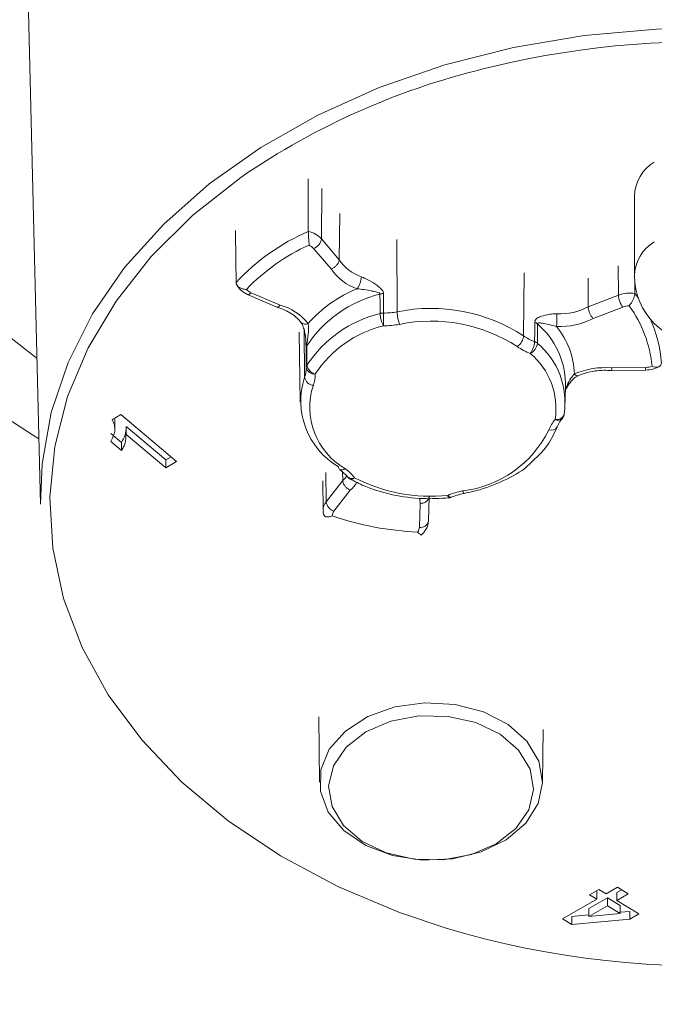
# Model space of a CAD drawing. Header units: millimetres. Extents: x 0 to 594, y 0 to 420.
# Tile 23 of 49: x 107.7 to 110.51, y 270.26 to 274.62. Entities that reach past the tile are written whole.
import ezdxf

# ---------------------------------------------------------------- set-up
doc = ezdxf.new("R2010")
doc.units = ezdxf.units.MM
doc.styles.add('SLDTEXTSTYLE0', font='TXT', dxfattribs={"width": 0.605})
doc.dimstyles.new('SLDDIMSTYLE5', dxfattribs={"dimtxt": 3.5, "dimasz": 3.302, "dimexe": 0, "dimexo": 0.0625, "dimgap": 0.875, "dimtad": 1, "dimdec": 3, "dimlfac": 10, "dimrnd": 1e-09, "dimzin": 12, "dimdsep": 46, "dimtxsty": 'SLDTEXTSTYLE0', "dimsah": 1, "dimcen": 0.09, "dimadec": 0, "dimazin": 3, "dimtfac": 1, "dimtmove": 0, "dimatfit": 0, "dimfxl": 1, "dimfrac": 2, "dimtolj": 1, "dimtzin": 12, "dimarcsym": 0})

# ---------------------------------------------------------------- blocks, each defined once
blk = doc.blocks.new('_D_10')
at = {"color": 7, "linetype": 'Continuous', "lineweight": 0}
for p, q in [((106.529, 274.1618), (106.529, 233.2503)), ((114.9155, 274.1618), (114.9155, 233.2503)), ((122.8359, 240.4239), (122.0338, 240.4239)), ((122.0338, 240.4239), (122.0338, 235.0524)), ((131.5251, 240.4239), (132.3272, 240.4239)), ((132.3272, 240.4239), (132.3272, 235.0524)), ((122.0338, 235.0524), (122.8359, 235.0524)), ((132.3272, 235.0524), (131.5251, 235.0524)), ((106.529, 234.2503), (100.179, 234.2503)), ((106.529, 234.2503), (114.9155, 234.2503)), ((114.9155, 234.2503), (136.015, 234.2503))]:
    blk.add_line(p, q, dxfattribs=at)
for points in [[(106.529, 234.2503), (103.227, 234.7583), (103.227, 233.7423)], [(114.9155, 234.2503), (118.2175, 233.7423), (118.2175, 234.7583)]]:
    blk.add_solid(points, dxfattribs=at)
at = {"color": 7, "linetype": 'Continuous', "lineweight": 0, "char_height": 3.5, "attachment_point": 1, "style": 'SLDTEXTSTYLE0'}
for s, insert in [('%%c', (118.346, 245.7377, -1.2368)), ('84,5', (123.449, 245.7377, -1.2368)), ('3,3', (123.8385, 239.5641, -1.2368))]:
    blk.add_mtext(s, dxfattribs=dict(at, insert=insert))

msp = doc.modelspace()

# ---------------------------------------------------------------- linework, layer by layer
at = {"color": 7, "linetype": 'Continuous', "lineweight": 15}
for p, q in [((107.72397, 275.08971), (107.78852, 272.47541)), ((110.42223, 273.8424), (110.42223, 273.48885)), ((109.1149, 273.76418), (109.11265, 273.55928)), ((109.0336, 273.65169), (109.11265, 273.55928)), ((109.077, 273.51827), (108.99938, 273.60901)), ((110.21613, 273.4777), (110.21699, 273.35004)), ((110.42434, 273.45648), (110.42397, 273.41)), ((108.70657, 273.40459), (108.83666, 273.34895)), ((108.7223, 273.41308), (108.85062, 273.3582)), ((109.30941, 273.40883), (109.30957, 273.32274)), ((110.21699, 273.35004), (110.35078, 273.40212)), ((110.42397, 273.41), (110.43967, 273.38806)), ((110.37007, 273.34931), (110.23869, 273.29817)), ((108.93576, 273.23816), (108.93959, 272.92788)), ((110.32022, 273.06776), (110.47206, 273.06996)), ((110.32154, 273.07951), (110.47149, 273.08166)), ((110.11523, 272.92779), (110.11629, 273.01313)), ((110.17241, 273.0446), (110.17213, 273.04449)), ((108.14401, 272.87338), (108.10583, 272.84989)), ((108.11736, 272.80253), (108.11736, 272.85083)), ((108.3915, 272.66515), (108.14401, 272.87338)), ((110.10998, 272.87555), (110.10964, 272.8721)), ((108.16771, 272.81893), (108.3439, 272.67126)), ((108.16771, 272.78358), (108.16771, 272.81893)), ((108.09959, 272.7888), (108.14718, 272.74861)), ((108.09959, 272.75344), (108.14718, 272.71325)), ((108.14718, 272.71325), (108.14718, 272.74861)), ((108.16771, 272.78358), (108.3439, 272.6359)), ((108.3439, 272.67126), (108.36721, 272.68558)), ((108.3439, 272.6359), (108.3439, 272.67126)), ((108.3439, 272.6359), (108.3915, 272.66515)), ((109.1278, 272.61775), (109.12818, 272.58014)), ((109.03963, 272.57806), (109.04123, 272.44828)), ((109.05453, 272.48553), (109.12818, 272.58014)), ((109.1619, 272.53676), (109.08957, 272.44386)), ((109.51118, 272.50758), (109.50806, 272.39961)), ((109.46807, 272.37215), (109.47113, 272.47817)), ((109.02216, 271.53228), (109.02574, 271.24255)), ((110.01456, 271.24255), (110.01745, 271.47665)), ((110.26442, 270.76704), (110.22317, 270.74322)), ((110.22317, 270.74322), (110.2549, 270.72355)), ((110.2549, 270.72355), (110.2549, 270.75891)), ((110.29615, 270.74737), (110.26442, 270.76704)), ((110.34692, 270.7769), (110.29615, 270.74737)), ((110.34374, 270.7534), (110.365, 270.76576)), ((110.34374, 270.71804), (110.34374, 270.7534)), ((110.34374, 270.71804), (110.39451, 270.74758)), ((110.39451, 270.74758), (110.34692, 270.7769)), ((110.2549, 270.72355), (110.1026, 270.63692)), ((110.2201, 270.68244), (110.3025, 270.72958)), ((110.2201, 270.64709), (110.3025, 270.69422)), ((110.3025, 270.72958), (110.35911, 270.69495)), ((110.3025, 270.69422), (110.3025, 270.72958)), ((110.3025, 270.69422), (110.35911, 270.65959)), ((110.44211, 270.65808), (110.34374, 270.71804)), ((110.35911, 270.65959), (110.35911, 270.69495)), ((110.1439, 270.6468), (110.2201, 270.65359)), ((110.2201, 270.64709), (110.2201, 270.68244)), ((110.35911, 270.65959), (110.2201, 270.64709)), ((110.35911, 270.66597), (110.40101, 270.66969)), ((110.40101, 270.63434), (110.40101, 270.66969)), ((110.40101, 270.63434), (110.44211, 270.65808)), ((110.1026, 270.63692), (110.1439, 270.61145)), ((110.1439, 270.61145), (110.1439, 270.6468)), ((110.1439, 270.61145), (110.40101, 270.63434))]:
    msp.add_line(p, q, dxfattribs=at)
at = {"color": 8, "linetype": 'Continuous', "lineweight": 15}
for p, q in [((109.03595, 273.87444), (109.0336, 273.65169)), ((109.36887, 273.64853), (109.36988, 273.328)), ((110.35001, 273.53271), (110.35078, 273.40212)), ((109.93311, 273.50161), (109.93068, 273.22175)), ((108.95683, 273.24907), (108.95935, 273.03772)), ((109.05313, 272.61568), (109.05453, 272.48553))]:
    msp.add_line(p, q, dxfattribs=at)
at = {"color": 8, "linetype": 'Continuous', "lineweight": 15, "flags": 128}
for points in [[(107.79206, 277.25078), (107.5342, 277.05077), (107.30354, 276.83478), (107.10204, 276.60467), (106.93143, 276.36239), (106.79316, 276.11001), (106.68841, 275.8497), (106.61808, 275.58366), (106.58277, 275.31416), (106.58277, 275.04351), (106.61808, 274.77401), (106.68841, 274.50797), (106.79316, 274.24766), (106.93143, 273.99528), (107.10204, 273.753), (107.30354, 273.52289), (107.5342, 273.30691), (107.77258, 273.12076)], [(107.78852, 272.47541), (107.79503, 272.65446), (107.83502, 272.88129), (107.91005, 273.10363), (108.01922, 273.31879), (108.1612, 273.52416), (108.33427, 273.71723), (108.53632, 273.89567), (108.76491, 274.0573), (109.01726, 274.20017), (109.2903, 274.32255), (109.58072, 274.42295), (109.88501, 274.50014), (110.19945, 274.5532), (110.52024, 274.58147), (110.84348, 274.58462), (111.16525, 274.56261), (111.48164, 274.5157), (111.78882, 274.44446), (112.08305, 274.34976), (112.36075, 274.23275), (112.61857, 274.09485), (112.85337, 273.93773)], [(108.67633, 273.92416), (108.46368, 273.75624), (108.27844, 273.57279), (108.12287, 273.37605), (107.99886, 273.16839), (107.9079, 272.95236), (107.8511, 272.73056), (107.82916, 272.50568), (107.84233, 272.28046), (107.89046, 272.05764), (107.97297, 271.83991), (108.08885, 271.62993), (108.23669, 271.43023), (108.4147, 271.24324), (108.62073, 271.07123), (108.85226, 270.9163), (109.10649, 270.78031), (109.38034, 270.66493), (109.58737, 270.59553)], [(108.7223, 273.41308), (108.71828, 273.40892), (108.71442, 273.406), (108.71085, 273.40442), (108.70772, 273.40424), (108.70657, 273.40459)], [(109.18117, 272.59258), (109.17643, 272.58878), (109.17187, 272.58618), (109.16767, 272.58491), (109.16398, 272.58501), (109.16203, 272.58574)], [(109.66006, 272.5342), (109.66207, 272.52943), (109.664, 272.52593), (109.66578, 272.52381), (109.66735, 272.52316), (109.66751, 272.52318)], [(109.47113, 272.47817), (109.46963, 272.4934), (109.46957, 272.50148)], [(109.59391, 272.51438), (109.59494, 272.50948), (109.59593, 272.50584), (109.59685, 272.5036), (109.59765, 272.50284), (109.59768, 272.50284)], [(109.59391, 272.51438), (109.5979, 272.51021), (109.60173, 272.50727), (109.60527, 272.50568), (109.60838, 272.5055), (109.60951, 272.50584)]]:
    msp.add_lwpolyline(points, dxfattribs=at)
at = {"color": 7, "linetype": 'Continuous', "lineweight": 15, "flags": 128}
for points in [[(108.97579, 273.68439), (108.97559, 273.80749), (108.97541, 273.91758)], [(108.65223, 273.68905), (108.654, 273.55785), (108.65535, 273.4578)], [(109.29371, 273.32062), (109.29362, 273.36368), (109.29353, 273.40671)], [(109.97918, 273.19587), (109.97952, 273.23885), (109.97986, 273.2818)], [(109.99211, 273.27435), (109.99176, 273.2314), (109.99142, 273.18842)], [(108.96679, 273.08036), (108.96627, 273.1231), (108.96574, 273.16583)], [(108.96874, 273.17705), (108.96927, 273.13432), (108.9698, 273.09158)], [(107.78136, 272.76541), (107.75255, 272.78237), (107.45539, 272.9749)], [(109.12818, 272.58014), (109.13872, 272.59094), (109.14746, 272.60171)], [(109.99773, 271.33609), (110.01454, 271.24163), (109.99469, 271.14745), (109.93964, 271.06056), (109.85349, 270.9874), (109.7426, 270.93338), (109.61522, 270.90251), (109.48079, 270.8971), (109.34928, 270.91753), (109.23044, 270.9623), (109.13309, 271.02807), (109.06444, 271.10998), (109.02959, 271.20194), (109.03112, 271.29715), (109.06892, 271.38853), (109.14019, 271.46931), (109.23964, 271.5335), (109.35989, 271.57634), (109.49202, 271.59465), (109.62624, 271.58707), (109.7526, 271.55417), (109.86171, 271.49838), (109.94549, 271.42384), (109.99773, 271.33609)], [(109.0812, 271.1344), (109.13212, 271.05033), (109.21447, 270.9798), (109.32159, 270.92854), (109.44479, 270.90068), (109.5741, 270.89851), (109.69903, 270.92218), (109.80948, 270.96978), (109.89648, 271.03746), (109.953, 271.11972), (109.97445, 271.20992), (109.95909, 271.30073), (109.90818, 271.38481), (109.82582, 271.45533), (109.71871, 271.5066), (109.5955, 271.53445), (109.4662, 271.53662), (109.34126, 271.51295), (109.23082, 271.46535), (109.14381, 271.39767), (109.08729, 271.31541), (109.06585, 271.22521), (109.0812, 271.1344)]]:
    msp.add_lwpolyline(points, dxfattribs=at)
at = {"color": 7, "linetype": 'Continuous', "lineweight": 15}
for centre, radius, start, end in [((110.71884, 270.59884), 3.92687, 67.02425, 103.61087), ((110.60408, 273.83662), 0.18194, 121.10064, 178.17731), ((109.34406, 272.82371), 0.93616, 113.16484, 137.36412), ((108.95384, 273.57813), 0.1085, 42.68407, 78.3281), ((109.35006, 272.80439), 0.89983, 114.36211, 136.166), ((108.95412, 273.56896), 0.06044, 41.50104, 65.81843), ((108.97981, 273.65976), 0.0544, 291.08385, 351.46034), ((109.2718, 273.66377), 0.19039, 213.28651, 251.38273), ((109.26492, 273.64507), 0.2267, 214.00955, 251.30783), ((110.72223, 273.48885), 0.3, 180, 0), ((109.10918, 273.48955), 0.10203, 324.5196, 356.51628), ((108.74624, 273.47126), 0.06291, 223.96656, 247.62896), ((109.42288, 272.87929), 0.54306, 103.78, 146.74883), ((109.41098, 272.89057), 0.58239, 112.05812, 138.47103), ((109.30871, 273.35358), 0.05526, 89.27608, 105.94622), ((110.40257, 273.26493), 0.14664, 81.60944, 110.68081), ((110.44985, 273.40837), 0.09927, 183.61104, 216.51462), ((108.78546, 273.12313), 0.24393, 39.01358, 74.50492), ((109.42306, 272.79413), 0.54214, 103.80292, 146.72602), ((109.30894, 273.26712), 0.05562, 89.34965, 105.89076), ((109.41867, 273.32647), 0.1251, 182.68191, 208.68774), ((106.38144, 273.32792), 2.92814, 358.79646, 359.89858), ((109.31319, 273.62945), 0.30673, 269.32429, 280.65091), ((109.52089, 272.59195), 0.75139, 56.94945, 101.59394), ((109.55246, 273.3335), 0.18266, 181.72534, 199.4607), ((108.75642, 273.32425), 1.32169, 357.33352, 359.77522), ((110.08797, 273.60167), 0.28278, 268.00066, 297.14584), ((110.40194, 273.26594), 0.08925, 92.21012, 110.92023), ((109.95707, 273.03436), 0.54566, 5.50264, 36.00453), ((109.31322, 273.62852), 0.36213, 269.32113, 280.66389), ((109.52083, 272.58727), 0.69966, 56.95056, 101.5927), ((109.9657, 273.24473), 0.03969, 48.28986, 69.10845), ((109.76166, 273.00468), 0.35473, 1.36526, 49.48445), ((110.08824, 273.59821), 0.33565, 268.02602, 296.62937), ((110.00527, 273.06959), 0.53688, 3.29856, 25.05622), ((109.42955, 272.77536), 0.50565, 103.80067, 146.72792), ((109.80159, 273.03852), 0.35491, 2.32057, 39.18595), ((109.86329, 273.22909), 0.06779, 305.23409, 353.78674), ((110.06202, 273.40951), 0.22914, 235.02677, 248.80688), ((109.88089, 273.20214), 0.0985, 323.18712, 356.35403), ((109.93205, 273.19621), 0.05988, 297.55091, 352.53089), ((109.96504, 273.15888), 0.03961, 48.24068, 69.07537), ((109.77564, 272.92775), 0.3384, 351.12521, 50.382), ((108.98699, 273.16616), 0.02126, 149.19327, 180.90708), ((110.05777, 273.39585), 0.27108, 235.02894, 248.80032), ((109.75845, 272.89996), 0.31566, 351.12628, 50.38086), ((108.85406, 273.07808), 0.11275, 339.02542, 1.15871), ((108.9881, 273.08067), 0.0213, 149.19566, 180.82737), ((109.0014, 273.08775), 0.03539, 192.05237, 278.75652), ((109.01735, 273.09988), 0.04827, 189.90199, 257.35814), ((108.8735, 273.05008), 0.13331, 339.02563, 1.15795), ((110.29215, 272.73527), 0.34549, 85.12009, 113.17226), ((110.47049, 273.17214), 0.09048, 270.63317, 289.18313), ((109.28008, 272.93251), 0.33755, 161.83894, 239.6678), ((109.00239, 273.04597), 0.04383, 190.8481, 264.22526), ((109.29661, 272.9044), 0.31429, 161.83862, 239.66842), ((110.19235, 272.74638), 0.1609, 139.31819, 158.83027), ((110.07034, 272.87955), 0.04, 319.73476, 349.26426), ((109.6029, 273.02047), 0.48963, 276.70461, 333.82474), ((109.12369, 272.63975), 0.01415, 174.25253, 230.39101), ((109.0198, 272.46373), 0.2065, 38.60794, 55.11975), ((109.18117, 272.62087), 0.04, 218.18626, 241.39851), ((109.5177, 273.24044), 0.73004, 242.55049, 275.99213), ((109.71961, 272.21501), 0.32469, 100.56866, 112.77743), ((109.10656, 272.49371), 0.05266, 188.9268, 251.18656), ((109.59391, 272.54267), 0.04, 275.4154, 292.95312), ((109.11916, 272.42002), 0.038, 141.14106, 174.34683), ((109.51272, 273.66266), 1.31186, 250.80248, 267.73972), ((109.47359, 272.40696), 0.03525, 260.99472, 347.95737), ((109.43109, 272.37366), 0.03701, 323.86067, 357.66343), ((110.71638, 274.33095), 3.9023, 253.18294, 295.45646)]:
    msp.add_arc(centre, radius, start, end, dxfattribs=at)
at = {"color": 8, "linetype": 'Continuous', "lineweight": 15}
for centre, radius, start, end in [((110.52734, 271.22887), 3.26969, 102.94741, 124.47968), ((110.60408, 273.48306), 0.18194, 121.10076, 178.17521), ((108.9619, 273.30084), 0.02747, 226.98268, 298.4617), ((110.17087, 273.06139), 0.01694, 210.1054, 274.27317), ((110.57587, 273.08094), 0.10439, 179.60158, 186.03815), ((110.07839, 272.88356), 0.03328, 255.9999, 339.85388), ((110.08392, 272.87355), 0.0261, 238.63514, 310.47568), ((110.05279, 272.83341), 0.03076, 250.08803, 330.81865), ((109.12323, 272.64753), 0.02055, 245.39006, 315.51986), ((109.16788, 272.61599), 0.02692, 227.81058, 299.58896), ((109.03864, 272.66664), 0.17906, 313.50164, 328.15045), ((109.10062, 272.44807), 0.05939, 140.89722, 179.67389)]:
    msp.add_arc(centre, radius, start, end, dxfattribs=at)
at = {"color": 7, "linetype": 'Continuous', "lineweight": 15}
for points, knots in [([(108.97579, 273.68439), (108.97585, 273.68112), (108.97596, 273.67459), (108.97671, 273.6621), (108.97766, 273.6489), (108.97857, 273.63569), (108.97887, 273.62783), (108.97887, 273.6242), (108.97887, 273.6241)], [0, 0, 0, 0, 0.1856644, 0.3711345, 0.5629492, 0.7718115, 0.9937703, 1, 1, 1, 1]), ([(109.11265, 273.55928), (109.11222, 273.55595), (109.11136, 273.5493), (109.10514, 273.53864), (109.09604, 273.52896), (109.08639, 273.52236), (109.07987, 273.51934), (109.07733, 273.51839), (109.077, 273.51827)], [0, 0, 0, 0, 0.2152373, 0.4304673, 0.6459035, 0.8619138, 0.9822973, 1, 1, 1, 1]), ([(108.65535, 273.4578), (108.65581, 273.45482), (108.65673, 273.44885), (108.6633, 273.44048), (108.67309, 273.43353), (108.68592, 273.42877), (108.69573, 273.42758), (108.70082, 273.42759), (108.70096, 273.42759)], [0, 0, 0, 0, 0.1857205, 0.3711532, 0.5629004, 0.7718367, 0.9937731, 1, 1, 1, 1]), ([(108.65694, 273.45031), (108.66276, 273.44076), (108.67463, 273.4213), (108.69579, 273.41023), (108.70657, 273.40459)], [0, 0, 0, 0, 0.4902043, 1, 1, 1, 1]), ([(109.21102, 273.48335), (109.22147, 273.47878), (109.24532, 273.46835), (109.27506, 273.44966), (109.29576, 273.43348), (109.30565, 273.42201), (109.30909, 273.4141), (109.30934, 273.41003), (109.30941, 273.40883)], [0, 0, 0, 0, 0.2486737, 0.5678051, 0.7549588, 0.8770328, 0.9637994, 1, 1, 1, 1]), ([(109.19226, 273.43033), (109.20198, 273.42911), (109.22491, 273.42624), (109.25416, 273.42166), (109.27665, 273.41704), (109.28758, 273.4134), (109.29179, 273.41044), (109.29327, 273.40858), (109.29345, 273.40731), (109.29353, 273.40671)], [0, 0, 0, 0, 0.2580137, 0.6092436, 0.8054795, 0.9155478, 0.9521149, 0.9775726, 1, 1, 1, 1]), ([(110.42397, 273.41), (110.42369, 273.4068), (110.42313, 273.40039), (110.4192, 273.38879), (110.41348, 273.37686), (110.40627, 273.36519), (110.40113, 273.35835), (110.39857, 273.35521), (110.3985, 273.35512)], [0, 0, 0, 0, 0.185671, 0.3711413, 0.5629001, 0.7718642, 0.9938084, 1, 1, 1, 1]), ([(108.85062, 273.3582), (108.85046, 273.35797), (108.84914, 273.35618), (108.84578, 273.35226), (108.84086, 273.34836), (108.83806, 273.34886), (108.83671, 273.3491)], [0, 0, 0, 0, 0.032079, 0.2497087, 0.6401143, 1, 1, 1, 1]), ([(108.83555, 273.34925), (108.84775, 273.34507), (108.88316, 273.33293), (108.92028, 273.308), (108.93765, 273.28733), (108.943, 273.28096)], [0, 0, 0, 0, 0.26659971, 0.77396127, 1, 1, 1, 1]), ([(109.97986, 273.2818), (109.98026, 273.28462), (109.98118, 273.29118), (109.9902, 273.30058), (110.01032, 273.31013), (110.0407, 273.31733), (110.06672, 273.31933), (110.07765, 273.31907), (110.0781, 273.31906)], [0, 0, 0, 0, 0.0897341, 0.2088276, 0.4348446, 0.763873, 0.990369, 1, 1, 1, 1]), ([(110.23869, 273.29817), (110.23849, 273.29839), (110.23694, 273.30012), (110.23299, 273.30512), (110.22711, 273.31466), (110.22157, 273.32711), (110.21777, 273.33967), (110.21725, 273.34658), (110.21699, 273.35004)], [0, 0, 0, 0, 0.01768572, 0.1381096, 0.35411181, 0.56952317, 0.78476939, 1, 1, 1, 1]), ([(108.94307, 273.28062), (108.94368, 273.27987), (108.94622, 273.27671), (108.95222, 273.26486), (108.95858, 273.24629), (108.96076, 273.23046), (108.96183, 273.22274)], [0, 0, 0, 0, 0.0796167, 0.3358411, 0.6759094, 1, 1, 1, 1]), ([(108.97499, 273.27669), (108.97587, 273.26967), (108.97805, 273.25224), (108.97499, 273.2237), (108.97137, 273.19943), (108.96936, 273.18559), (108.96878, 273.17958), (108.96875, 273.17782), (108.96874, 273.17705)], [0, 0, 0, 0, 0.2441456, 0.6061815, 0.8404073, 0.9410107, 0.9741092, 1, 1, 1, 1]), ([(110.07668, 273.26276), (110.06828, 273.26495), (110.04743, 273.27037), (110.02257, 273.27605), (110.00365, 273.27939), (109.99495, 273.27866), (109.99241, 273.27648), (109.9922, 273.275), (109.99211, 273.27435)], [0, 0, 0, 0, 0.2441538, 0.6061849, 0.8404398, 0.9410532, 0.9741501, 1, 1, 1, 1]), ([(108.96574, 273.16583), (108.96571, 273.16908), (108.96563, 273.17667), (108.9649, 273.19641), (108.96481, 273.21342), (108.96242, 273.22372), (108.96233, 273.22411)], [0, 0, 0, 0, 0.2021781, 0.4706164, 0.9800143, 1, 1, 1, 1]), ([(110.54126, 273.10048), (110.54083, 273.09767), (110.53998, 273.09204), (110.53391, 273.08606), (110.52496, 273.08265), (110.5134, 273.08253), (110.50474, 273.08481), (110.50034, 273.08663), (110.50022, 273.08668)], [0, 0, 0, 0, 0.1856547, 0.3711311, 0.5628793, 0.7718024, 0.9937543, 1, 1, 1, 1]), ([(110.17239, 273.0446), (110.18422, 273.04921), (110.21885, 273.06271), (110.27178, 273.07041), (110.31007, 273.06827), (110.32196, 273.06761)], [0, 0, 0, 0, 0.2634976, 0.7713702, 1, 1, 1, 1]), ([(110.32021, 273.06825), (110.32032, 273.06827), (110.32059, 273.06831), (110.32106, 273.07275), (110.3214, 273.07724), (110.32153, 273.07925), (110.32154, 273.07951)], [0, 0, 0, 0, 0.296869, 0.7257657, 0.9647582, 1, 1, 1, 1]), ([(110.47206, 273.06996), (110.48289, 273.07077), (110.506, 273.07249), (110.52579, 273.08276), (110.53631, 273.08821)], [0, 0, 0, 0, 0.4683773, 1, 1, 1, 1]), ([(110.11586, 272.97829), (110.11652, 272.97996), (110.1195, 272.9875), (110.12899, 273.00476), (110.14457, 273.02518), (110.16169, 273.03988), (110.17023, 273.04318), (110.17238, 273.04401)], [0, 0, 0, 0, 0.0594401, 0.2693863, 0.6277675, 0.9063437, 1, 1, 1, 1]), ([(108.10583, 272.84989), (108.10966, 272.84157), (108.11733, 272.82489), (108.11869, 272.79074), (108.10722, 272.76835), (108.09959, 272.75344)], [0, 0, 0, 0, 0.2495129, 0.5002412, 1, 1, 1, 1]), ([(110.07972, 272.8186), (110.08316, 272.82631), (110.08847, 272.8382), (110.09764, 272.84967), (110.10086, 272.8537)], [0, 0, 0, 0, 0.6486796, 1, 1, 1, 1]), ([(108.14718, 272.74861), (108.15349, 272.75955), (108.16608, 272.7814), (108.16716, 272.80643), (108.16771, 272.81893)], [0, 0, 0, 0, 0.5008718, 1, 1, 1, 1]), ([(109.9603, 272.65635), (109.98749, 272.68191), (110.03942, 272.73074), (110.06671, 272.79024), (110.07972, 272.8186)], [0, 0, 0, 0, 0.52347, 1, 1, 1, 1]), ([(108.14718, 272.71325), (108.15053, 272.71865), (108.15722, 272.72945), (108.16609, 272.75262), (108.16706, 272.77124), (108.16771, 272.78358)], [0, 0, 0, 0, 0.2525241, 0.5052305, 1, 1, 1, 1]), ([(109.1148, 272.62876), (109.12348, 272.62202), (109.13683, 272.61167), (109.14639, 272.60016), (109.14973, 272.59614)], [0, 0, 0, 0, 0.6506985, 1, 1, 1, 1]), ([(109.66751, 272.52318), (109.69052, 272.52816), (109.75705, 272.54257), (109.85663, 272.58462), (109.93244, 272.62639), (109.95928, 272.65524), (109.9603, 272.65635)], [0, 0, 0, 0, 0.2054864, 0.59414893, 0.98443627, 1, 1, 1, 1]), ([(109.12818, 272.58014), (109.12859, 272.57679), (109.1294, 272.57007), (109.13526, 272.55898), (109.14385, 272.54868), (109.153, 272.54146), (109.15917, 272.53801), (109.16159, 272.53691), (109.1619, 272.53676)], [0, 0, 0, 0, 0.2152251, 0.4304745, 0.64593, 0.8619011, 0.9822911, 1, 1, 1, 1]), ([(109.16202, 272.58575), (109.18205, 272.57564), (109.23972, 272.54655), (109.34771, 272.51401), (109.47619, 272.49626), (109.55983, 272.50079), (109.59768, 272.50284)], [0, 0, 0, 0, 0.1583006, 0.455768, 0.7536752, 1, 1, 1, 1]), ([(109.47113, 272.47817), (109.4715, 272.47819), (109.47436, 272.4783), (109.48169, 272.47918), (109.49255, 272.48262), (109.50275, 272.48935), (109.50974, 272.49802), (109.5107, 272.50439), (109.51118, 272.50758)], [0, 0, 0, 0, 0.0177142, 0.13809429, 0.3540651, 0.56958036, 0.78476752, 1, 1, 1, 1]), ([(109.60951, 272.50584), (109.62151, 272.51041), (109.64001, 272.51745), (109.66036, 272.52169), (109.66751, 272.52318)], [0, 0, 0, 0, 0.6489003, 1, 1, 1, 1]), ([(109.04266, 272.44846), (109.04224, 272.44456), (109.04151, 272.43768), (109.04344, 272.43105), (109.04427, 272.42819)], [0, 0, 0, 0, 0.5680719, 1, 1, 1, 1]), ([(109.08135, 272.42376), (109.08123, 272.42371), (109.07683, 272.42189), (109.06847, 272.41924), (109.05781, 272.41825), (109.04982, 272.42049), (109.0445, 272.42555), (109.04376, 272.43104), (109.04339, 272.43379)], [0, 0, 0, 0, 0.0062403, 0.2281985, 0.4370946, 0.6288503, 0.8142818, 1, 1, 1, 1]), ([(109.47582, 272.33833), (109.48379, 272.34605), (109.49917, 272.36094), (109.50708, 272.38401), (109.50789, 272.39663), (109.50806, 272.39927)], [0, 0, 0, 0, 0.4594632, 0.8869029, 1, 1, 1, 1]), ([(109.46098, 272.35183), (109.46105, 272.35174), (109.46359, 272.34862), (109.46828, 272.34341), (109.47377, 272.33966), (109.4771, 272.33884), (109.47806, 272.34041), (109.4782, 272.34064)], [0, 0, 0, 0, 0.00943885, 0.34508678, 0.66111243, 0.95105172, 1, 1, 1, 1])]:
    msp.add_open_spline(points, degree=3, knots=knots, dxfattribs=at)
at = {"color": 8, "linetype": 'Continuous', "lineweight": 15}
msp.add_open_spline([(110.15621, 273.05289), (110.15056, 273.04669), (110.13722, 273.03206), (110.12541, 273.00621), (110.11804, 272.98816), (110.11592, 272.98101), (110.11589, 272.98091)], degree=3, knots=[0, 0, 0, 0, 0.3192185, 0.753743, 0.9965764, 1, 1, 1, 1], dxfattribs=at)

# ---------------------------------------------------------------- dimensions: what is measured, and where the dimension line sits
at = {"color": 7, "linetype": 'Continuous', "lineweight": 0}
dim = msp.add_linear_dim(base=(114.91546, 234.25028), p1=(106.52899, 275.16181), p2=(114.91546, 275.16181), text='%%c<>', dimstyle='SLDDIMSTYLE5', dxfattribs=at)
dim.commit()
dim.dimension.update_dxf_attribs({"geometry": '_D_10', "text_midpoint": (127.18049, 234.25028), "dimtype": 160})

doc.saveas('drawing.dxf')
